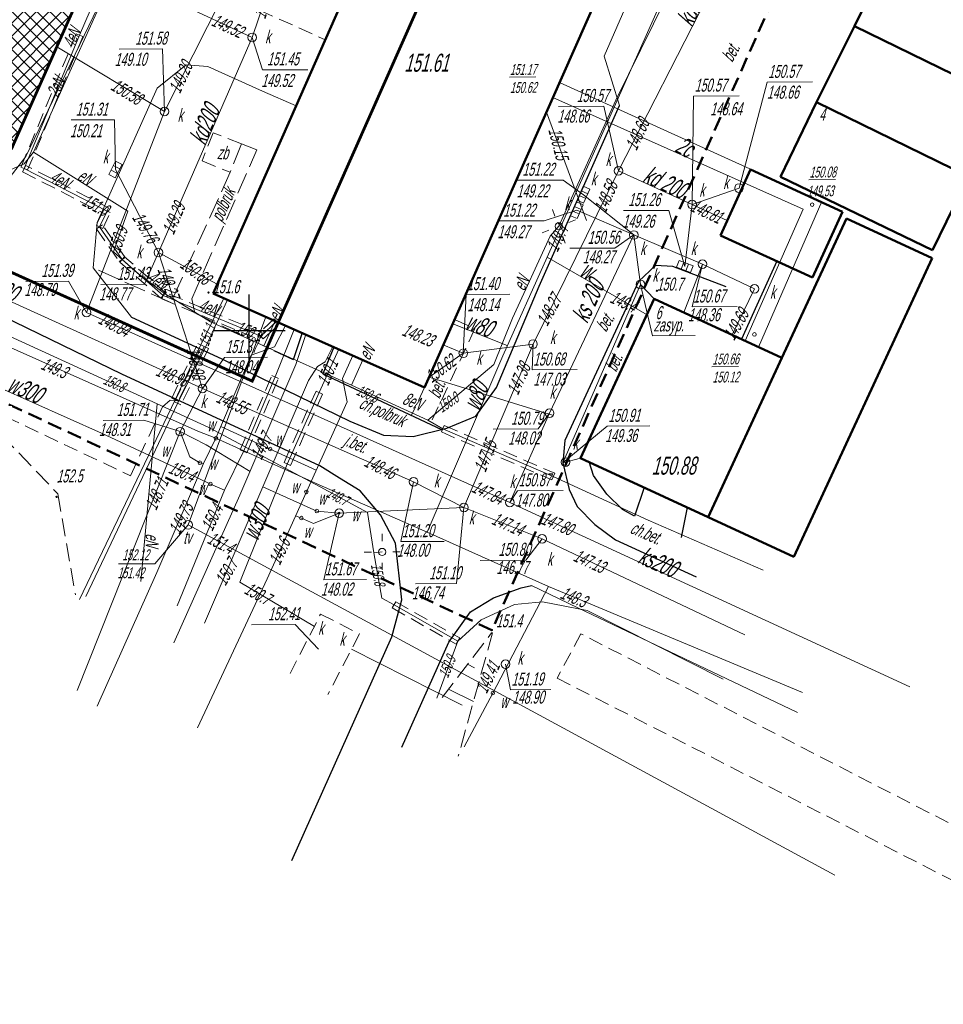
# Model space of a CAD drawing. Header units: metres. Extents: x 7519119 to 7519315, y 5970991 to 5971152.
# Tile 2 of 8: x 7519184 to 7519248, y 5971003 to 5971072. Entities that reach past the tile are written whole.
import ezdxf
from ezdxf.enums import TextEntityAlignment as Align

# ---------------------------------------------------------------- set-up
doc = ezdxf.new("R2010")
doc.units = ezdxf.units.M
doc.header["$MEASUREMENT"] = 0
for name, pattern in [('1', [0]), ('1_EGBU_A', [0]), ('2', [1.5, 1, -0.5]), ('3', [1, 0.5, -0.5]), ('4', [2.5, 1.5, -1]), ('DUL', [1, 0.5, -0.5]), ('KOC', [2, 1.5, -0.5]), ('KOU', [1.5, 1, -0.5]), ('UBE', [1.5, 1, -0.5]), ('UBK', [1.5, 1, -0.5]), ('UBW', [1.5, 1, -0.5]), ('WSQ', [1.75, 1.25, -0.5])]:
    doc.linetypes.add(name, pattern=pattern)
doc.layers.get('0').update_dxf_attribs({"color": 250, "linetype": 'CONTINUOUS', "lineweight": 100})
for name, color, linetype, lineweight in [('A_BUDYNEK', 7, 'CONTINUOUS', 0), ('A_OPIS', 130, 'CONTINUOUS', 0), ('EBPPP_T_0', 255, 'CONTINUOUS', 25), ('EBUPP_L_1', 1, '1', 25), ('EBUTN_T_1', 1, 'CONTINUOUS', 0), ('EGBB_L_0', 34, '1_EGBU_A', 50), ('EGBB_L_1', 255, '1_EGBU_A', 50), ('LINIOWE_L_0', 7, '2', 50), ('SDROK_T_0', 255, 'CONTINUOUS', 18), ('SDROK_T_1', 255, 'CONTINUOUS', 18), ('SDRPK_L_0', 7, '1', 25), ('SDRPK_L_1', 255, '4', 18), ('SDRPK_L_2', 255, '4', 18), ('SDRPK_L_3', 7, '1', 25), ('SIATKA_L_0', 7, '1', 25), ('UCCOA_T_0', 6, 'CONTINUOUS', 18), ('UCCOC_T_0', 6, 'CONTINUOUS', 18), ('UCCOO_T_0', 6, 'CONTINUOUS', 25), ('UCCPA_T_1', 214, 'CONTINUOUS', 18), ('UCCPOR_L_0', 6, '1', 18), ('UCCPOR_L_1', 6, '1', 18), ('UEEOA_T_9', 1, 'CONTINUOUS', 18), ('UEEOC_T_9', 1, 'CONTINUOUS', 18), ('UEEOCA_T_5', 135, 'CONTINUOUS', 18), ('UEEOO_T_9', 1, 'CONTINUOUS', 25), ('UEEOOA_T_5', 1, 'CONTINUOUS', 25), ('UEEPAA_T_5', 135, 'CONTINUOUS', 18), ('UEEPAN_T_9', 1, 'CONTINUOUS', 18), ('UEEPB_L_4', 6, '4', 18), ('UEEPBA_L_5', 135, '3', 18), ('UEEPOA_L_5', 1, '1', 18), ('UEEPON_L_9', 1, '1', 18), ('UINPA_L_0', 8, '1', 18), ('UKKOA_T_0', 15, 'CONTINUOUS', 18), ('UKKOA_T_2', 15, 'CONTINUOUS', 18), ('UKKOC_T_0', 15, 'CONTINUOUS', 18), ('UKKOC_T_2', 15, 'CONTINUOUS', 18), ('UKKOO_T_0', 15, 'CONTINUOUS', 25), ('UKKOO_T_2', 15, 'CONTINUOUS', 25), ('UKKPA_T_0', 15, 'CONTINUOUS', 18), ('UKKPA_T_1', 15, 'CONTINUOUS', 18), ('UKKPA_T_5', 15, 'CONTINUOUS', 18), ('UKKPB_L_0', 23, '4', 18), ('UKKPOD_L_0', 15, '1', 18), ('UKKPOD_L_1', 15, '1', 18), ('UKKPOR_L_0', 15, '1', 18), ('UKKPOR_L_1', 15, '1', 18), ('UTTOA_T_0', 30, 'CONTINUOUS', 18), ('UWWOA_T_0', 5, 'CONTINUOUS', 18), ('UWWOC_T_0', 5, 'CONTINUOUS', 18), ('UWWOO_T_0', 5, 'CONTINUOUS', 25), ('UWWPA_T_1', 134, 'CONTINUOUS', 18), ('UWWPB_L_0', 5, '4', 18), ('UWWPO_L_1', 5, '1', 18), ('WUKOS_T_1', 25, 'CONTINUOUS', 18), ('WUKPS_L_6', 3, '1', 18), ('WWROH_T_4', 25, 'CONTINUOUS', 18)]:
    doc.layers.add(name, color=color, linetype=linetype, lineweight=lineweight)
doc.styles.get("Standard").update_dxf_attribs({"font": 'ARIALN.TTF', "width": 0.75})

# ---------------------------------------------------------------- blocks, each defined once
blk = doc.blocks.new('WSP')
at = {"linetype": 'Continuous'}
blk.add_circle((0, 0), 0.045, dxfattribs=at)
blk = doc.blocks.new('ARM')
at = {"linetype": 'Continuous'}
blk.add_circle((0, 0), 0.125, dxfattribs=at)
blk = doc.blocks.new('LAT')
at = {"linetype": 'Continuous'}
for p, q in [((0, 0.75), (0, 1.25)), ((-1.25, 0), (-0.75, 0)), ((0.75, 0), (1.25, 0)), ((0, -0.75), (0, -1.25))]:
    blk.add_line(p, q, dxfattribs=at)
blk = doc.blocks.new('SLU')
at = {"linetype": 'Continuous'}
blk.add_circle((0, 0), 0.25, dxfattribs=at)
blk = doc.blocks.new('UGE')
at = {"linetype": 'Continuous'}
blk.add_circle((0, 0), 0.0625, dxfattribs=at)
blk = doc.blocks.new('WLZ')
at = {"linetype": 'Continuous'}
blk.add_circle((0, 0), 0.3, dxfattribs=at)
blk = doc.blocks.new('KRA')
at = {"linetype": 'Continuous'}
for p, q in [((-0.525, -0.25), (-0.525, 0.25)), ((-0.525, 0.25), (0.525, 0.25)), ((-0.175, -0.25), (-0.175, 0.25)), ((0.175, -0.25), (0.175, 0.25)), ((0.525, 0.25), (0.525, -0.25)), ((0.525, -0.25), (-0.525, -0.25))]:
    blk.add_line(p, q, dxfattribs=at)
blk = doc.blocks.new('MAPA_ZWIK')
at = {"layer": 'EBUPP_L_1', "linetype": '1', "lineweight": 50}
for p, q in [((42.389, -14.389), (39.856, -19.597)), ((37.223, -24.886), (39.856, -19.597)), ((39.856, -19.597), (50.323, -24.733))]:
    blk.add_line(p, q, dxfattribs=at)
at = {"layer": 'EGBB_L_0', "linetype": '1_EGBU_A'}
for p, q in [((-18.616, -28.072), (-13.596, -16.762)), ((34.719, -30.064), (37.223, -24.886)), ((37.223, -24.886), (47.751, -30.052)), ((30.567, -34.137), (32.637, -29.567)), ((32.637, -29.567), (39.027, -32.487)), ((45.276, -35.17), (34.719, -30.064)), ((47.751, -30.052), (45.276, -35.17)), ((39.027, -32.487), (36.947, -37.067)), ((36.947, -37.067), (30.567, -34.137))]:
    blk.add_line(p, q, dxfattribs=at)
at = {"layer": 'EGBB_L_1', "linetype": '1_EGBU_A'}
for p, q in [((10.027, -44.687), (27.507, -5.207)), ((7.715, -10.188), (1.108, -25.142)), ((1.108, -25.142), (-4.643, -38.157)), ((34.828, -42.644), (39.31, -32.962)), ((45.24, -35.71), (39.31, -32.962)), ((35.646, -56.44), (45.24, -35.71)), ((-4.643, -38.157), (10.027, -44.687)), ((25.969, -38.547), (20.856, -49.594)), ((34.828, -42.644), (25.969, -38.547)), ((29.716, -53.692), (34.828, -42.644)), ((20.856, -49.594), (29.716, -53.692)), ((29.716, -53.692), (35.646, -56.44))]:
    blk.add_line(p, q, dxfattribs=at)
at = {"layer": 'LINIOWE_L_0', "linetype": '2'}
for p, q in [((42.16, 0.105), (14.7, -61.538)), ((14.7, -61.538), (-51.124, -30.765))]:
    blk.add_line(p, q, dxfattribs=at)
at = {"layer": 'SDRPK_L_0', "linetype": '1', "lineweight": 20}
for p, q in [((26.287, -12.927), (22.487, -21.697)), ((-12.153, -17.257), (-17.653, -28.657)), ((22.487, -21.697), (23.547, -25.127)), ((-6.513, -22.287), (-8.533, -23.917)), ((-5.023, -22.407), (-6.513, -22.287)), ((-1.223, -24.127), (-5.023, -22.407)), ((-8.533, -23.917), (-12.703, -33.247)), ((1.108, -25.142), (-1.223, -24.127)), ((-17.653, -28.657), (-20.253, -32.037)), ((-12.703, -33.247), (-12.963, -36.387)), ((-10.323, -39.817), (-12.963, -36.387)), ((20.657, -59.987), (17.435, -58.449)), ((35.897, -67.267), (20.657, -59.987))]:
    blk.add_line(p, q, dxfattribs=at)
at = {"layer": 'SDRPK_L_1', "linetype": 'KOU', "lineweight": 18}
for p, q in [((-12.383, -13.597), (3.137, -20.55)), ((-4.646, -27.012), (-5.412, -28.968)), ((-2.69, -27.769), (-4.646, -27.012)), ((-5.412, -28.968), (-3.456, -29.754)), ((12.107, -39.977), (13.522, -40.609)), ((13.522, -40.609), (10.421, -47.232)), ((10.027, -44.687), (9.12, -46.623)), ((-21.753, -45.437), (-10.383, -50.827)), ((-8.163, -46.037), (-7.633, -45.567)), ((-7.633, -45.567), (-6.971, -45.628)), ((-10.383, -50.827), (-8.163, -46.037))]:
    blk.add_line(p, q, dxfattribs=at)
at = {"layer": 'SDRPK_L_2', "linetype": 'KOC', "lineweight": 18}
for p, q in [((-2.69, -27.769), (-3.456, -29.754)), ((-1.617, -28.201), (-2.69, -27.769)), ((-6.134, -38.534), (-1.617, -28.201)), ((-3.456, -29.754), (-7.573, -38.804)), ((-7.573, -38.804), (-12.963, -36.387)), ((-5.927, -39.532), (-6.134, -38.534)), ((0.916, -42.784), (-5.927, -39.532))]:
    blk.add_line(p, q, dxfattribs=at)
at = {"layer": 'SDRPK_L_3', "linetype": '1'}
for p, q in [((17.982, -37.663), (23.547, -25.127)), ((26.047, -36.227), (24.867, -37.327)), ((27.257, -36.287), (26.047, -36.227)), ((34.459, -35.925), (33.072, -38.967)), ((30.947, -37.697), (27.257, -36.287)), ((24.867, -37.327), (19.754, -48.375)), ((15.021, -44.685), (17.982, -37.663)), ((33.072, -38.967), (32.009, -41.334)), ((-10.978, -43.779), (-19.217, -39.776)), ((-10.323, -39.817), (-4.035, -42.709)), ((1.529, -40.905), (0.916, -42.784)), ((3.738, -41.888), (2.963, -43.74)), ((-4.035, -42.709), (4.837, -47.027)), ((2.963, -43.74), (11.211, -47.602)), ((2.768, -50.122), (-10.978, -43.779)), ((13.585, -46.675), (15.021, -44.685)), ((4.837, -47.027), (7.164, -48.011)), ((11.561, -47.509), (13.585, -46.675)), ((9.245, -48.106), (11.561, -47.509)), ((7.164, -48.011), (9.245, -48.106)), ((19.754, -48.375), (19.618, -49.923)), ((21.745, -50.798), (21.438, -49.86)), ((4.115, -50.982), (2.768, -50.122)), ((19.618, -49.923), (20.052, -51.78)), ((5.557, -51.857), (4.115, -50.982)), ((22.674, -52.101), (21.745, -50.798)), ((6.973, -53.532), (5.557, -51.857)), ((20.052, -51.78), (20.62, -52.946)), ((25.271, -51.633), (24.595, -53.628)), ((23.752, -53.174), (22.674, -52.101)), ((20.62, -52.946), (21.829, -54.207)), ((24.595, -53.628), (23.752, -53.174)), ((27.846, -55.105), (28.281, -53.032)), ((8.007, -55.507), (6.973, -53.532)), ((21.829, -54.207), (23.277, -55.277)), ((23.277, -55.277), (28.865, -57.848)), ((8.447, -59.437), (8.007, -55.507)), ((14.804, -59.288), (16.72, -58.614)), ((16.72, -58.614), (17.435, -58.449)), ((7.753, -62.008), (8.447, -59.437)), ((13.201, -60.259), (14.804, -59.288)), ((11.716, -62.38), (13.201, -60.259)), ((0.822, -77.528), (7.753, -62.008)), ((8.447, -69.673), (11.716, -62.38))]:
    blk.add_line(p, q, dxfattribs=at)
at = {"layer": 'SIATKA_L_0', "linetype": '1'}
for p, q in [((-2.143, -43.237), (-2.143, -38.237)), ((-4.643, -40.737), (0.357, -40.737))]:
    blk.add_line(p, q, dxfattribs=at)
at = {"layer": 'UCCPOR_L_0', "linetype": '1', "lineweight": 18}
for p, q in [((-3.915, -38.482), (-5.493, -41.737)), ((-5.183, -41.887), (-3.64, -38.604)), ((-5.493, -41.737), (-7.293, -45.547)), ((-7.113, -45.797), (-5.183, -41.887)), ((-7.293, -45.547), (-13.933, -59.417)), ((-13.473, -59.197), (-7.113, -45.797))]:
    blk.add_line(p, q, dxfattribs=at)
at = {"layer": 'UCCPOR_L_1', "linetype": '1'}
for p, q in [((19.395, -23.529), (37.582, -31.774)), ((36.296, -32.323), (18.935, -24.557)), ((37.582, -31.774), (33.193, -41.886)), ((32.27, -41.462), (36.296, -32.323))]:
    blk.add_line(p, q, dxfattribs=at)
at = {"layer": 'UEEOA_T_9', "linetype": 'Continuous'}
for p in [(-6.383, -54.237), (-11.214, -56.933)]:
    blk.add_line(p, (-8.69, -56.933), dxfattribs=at)
at = {"layer": 'UEEPB_L_4', "linetype": '2', "lineweight": 18}
for p, q in [((-14.144, -20.132), (-17.984, -29.402)), ((-17.522, -29.593), (-13.682, -20.323)), ((-13.682, -20.323), (-14.144, -20.132)), ((-17.639, -29.275), (-17.868, -29.72)), ((-11.899, -32.225), (-17.639, -29.275)), ((-17.984, -29.402), (-17.522, -29.593)), ((-17.868, -29.72), (-12.128, -32.67)), ((-12.239, -32.34), (-12.759, -33.43)), ((-12.308, -33.645), (-11.788, -32.555)), ((-11.788, -32.555), (-12.239, -32.34)), ((-12.128, -32.67), (-11.899, -32.225)), ((-12.759, -33.43), (-12.308, -33.645)), ((-12.328, -33.395), (-12.739, -33.68)), ((-10.748, -35.665), (-12.328, -33.395)), ((-12.739, -33.68), (-11.159, -35.95)), ((-11.159, -35.95), (-10.748, -35.665)), ((-10.788, -35.62), (-11.119, -35.995)), ((-11.119, -35.995), (-8.279, -38.495)), ((-7.948, -38.12), (-10.788, -35.62)), ((-8.279, -38.495), (-7.948, -38.12)), ((-8.017, -38.077), (-8.21, -38.538)), ((-1.247, -40.907), (-8.017, -38.077)), ((-8.21, -38.538), (-1.44, -41.368)), ((-0.422, -39.93), (-1.514, -40.955)), ((-1.172, -41.32), (-0.08, -40.295)), ((-0.08, -40.295), (-0.422, -39.93)), ((-1.514, -40.955), (-1.172, -41.32)), ((-1.44, -41.368), (-1.247, -40.907)), ((-7.519, -45.441), (-5.719, -41.631)), ((-5.719, -41.631), (-5.267, -41.844)), ((-7.338, -45.687), (-5.408, -41.777)), ((-5.267, -41.844), (-7.067, -45.654)), ((-4.959, -41.998), (-6.889, -45.908)), ((-5.408, -41.777), (-4.959, -41.998)), ((-7.067, -45.654), (-7.519, -45.441)), ((-6.889, -45.908), (-7.338, -45.687))]:
    blk.add_line(p, q, dxfattribs=at)
at = {"layer": 'UEEPBA_L_5', "linetype": 'UBE', "lineweight": 18}
for p, q in [((11.193, -47.782), (11.389, -47.331)), ((11.193, -47.782), (18.857, -51.108)), ((11.389, -47.331), (19.054, -50.647)), ((18.857, -51.108), (19.054, -50.647)), ((7.779, -59.997), (8.026, -59.565)), ((7.779, -59.997), (12.217, -62.516)), ((8.026, -59.565), (12.464, -62.084)), ((12.217, -62.516), (12.464, -62.084))]:
    blk.add_line(p, q, dxfattribs=at)
at = {"layer": 'UEEPOA_L_5', "linetype": '1'}
for p, q in [((23.291, -24.754), (29.128, -12.942)), ((19.342, -33.503), (23.291, -24.754)), ((18.737, -34.188), (19.342, -33.503)), ((16.127, -39.886), (18.737, -34.188)), ((-11.553, -35.287), (-9.897, -36.76)), ((-9.897, -36.76), (-8.017, -38.177)), ((-8.017, -38.177), (-4.833, -40.145)), ((-4.833, -40.145), (-1.141, -41.799)), ((-1.141, -41.799), (-0.354, -40.067)), ((14.82, -43.096), (16.127, -39.886)), ((-19.028, -41.005), (-4.951, -47.476)), ((-1.141, -41.799), (4.949, -44.536)), ((4.949, -44.536), (5.748, -42.783)), ((10.257, -46.969), (14.82, -43.096)), ((4.949, -44.536), (10.257, -46.969)), ((-8.533, -45.831), (-9.676, -58.161)), ((10.257, -46.969), (11.291, -47.561)), ((-4.951, -47.476), (2.779, -51.602)), ((11.291, -47.561), (18.955, -50.877)), ((18.955, -50.877), (25.537, -53.911)), ((2.779, -51.602), (6.072, -53.379)), ((6.072, -53.379), (6.501, -56.166)), ((25.537, -53.911), (33.522, -57.375)), ((6.501, -56.166), (7.081, -56.112)), ((6.501, -56.166), (7.064, -59.312)), ((7.064, -59.312), (7.907, -59.786)), ((7.907, -59.786), (12.335, -62.305)), ((13.945, -60.834), (16.258, -59.767)), ((16.258, -59.767), (18.217, -59.583)), ((18.217, -59.583), (21.301, -60.172)), ((12.335, -62.305), (13.945, -60.834)), ((21.301, -60.172), (30.736, -64.955)), ((12.335, -62.305), (10.883, -66.256))]:
    blk.add_line(p, q, dxfattribs=at)
at = {"layer": 'UEEPON_L_9', "linetype": '1', "lineweight": 18}
for p, q in [((-17.123, -28.367), (-11.963, -16.977)), ((-13.913, -20.227), (-12.733, -17.487)), ((-17.753, -29.497), (-13.913, -20.227)), ((-17.123, -28.367), (-17.753, -29.167)), ((-10.563, -32.457), (-17.123, -28.367)), ((-17.753, -29.167), (-20.633, -30.406)), ((-12.013, -32.447), (-17.753, -29.497)), ((-12.533, -33.537), (-12.013, -32.447)), ((-11.553, -35.287), (-10.563, -32.457)), ((-10.953, -35.807), (-12.533, -33.537)), ((-8.113, -38.307), (-10.953, -35.807)), ((-1.343, -41.137), (-8.113, -38.307)), ((-6.383, -54.237), (-0.994, -39.782)), ((-0.251, -40.113), (-1.343, -41.137)), ((38.507, -78.557), (-6.383, -54.237))]:
    blk.add_line(p, q, dxfattribs=at)
at = {"layer": 'UINPA_L_0', "linetype": 'KOU', "lineweight": 18}
for p, q in [((20.877, -61.797), (19.227, -64.877)), ((65.047, -84.497), (20.877, -61.797)), ((19.227, -64.877), (63.477, -87.517))]:
    blk.add_line(p, q, dxfattribs=at)
at = {"layer": 'UKKOA_T_0', "linetype": 'Continuous'}
for p, q in [((-1.933, -20.387), (-1.229, -22.63)), ((-1.229, -22.63), (1.93, -22.63)), ((31.845, -30.845), (33.791, -23.505)), ((33.791, -23.505), (36.951, -23.483)), ((28.593, -31.998), (28.694, -24.461)), ((28.694, -24.461), (31.853, -24.439)), ((19.316, -25.188), (22.475, -25.166)), ((23.486, -29.654), (22.475, -25.166)), ((-14.499, -26.118), (-11.503, -26.118)), ((-11.433, -29.557), (-11.503, -26.118)), ((16.491, -30.295), (19.65, -30.295)), ((21.047, -31.307), (19.65, -30.295)), ((20.587, -32.387), (18.324, -33.131)), ((23.838, -32.397), (26.965, -32.397)), ((28.087, -36.297), (26.965, -32.397)), ((15.165, -33.131), (18.324, -33.131)), ((24.537, -34.106), (23.233, -35.01)), ((-8.447, -35.33), (-9.416, -37.513)), ((20.106, -35.032), (23.233, -35.01)), ((29.312, -36.133), (28.589, -39.1)), ((-12.445, -37.535), (-9.416, -37.513)), ((12.714, -42.321), (12.905, -38.239)), ((12.905, -38.239), (15.934, -38.218)), ((28.589, -39.1), (31.716, -39.078)), ((17.55, -41.677), (17.482, -43.477)), ((-5.38, -44.769), (-3.866, -42.605)), ((-3.866, -42.605), (-0.869, -42.584)), ((17.482, -43.477), (20.609, -43.455)), ((9.267, -51.246), (8.378, -55.397)), ((12.76, -53.031), (12.233, -58.3)), ((18.176, -55.203), (17.044, -56.671)), ((8.378, -55.397), (11.375, -55.376)), ((13.885, -56.694), (17.044, -56.671)), ((9.4, -58.32), (12.233, -58.3)), ((-1.975, -61.166), (1.054, -61.145)), ((2.654, -62.862), (1.054, -61.145))]:
    blk.add_line(p, q, dxfattribs=at)
at = {"layer": 'UKKOA_T_2', "linetype": 'Continuous'}
for p, q in [((-11.164, -21.209), (-8.168, -21.188)), ((-8.026, -25.536), (-8.168, -21.188)), ((-17.645, -37.33), (-14.681, -37.309)), ((-13.428, -39.495), (-14.681, -37.309)), ((25.001, -37.534), (25.844, -41.107)), ((25.844, -41.107), (28.808, -41.086)), ((18.704, -46.479), (17.915, -47.573)), ((14.788, -47.595), (17.915, -47.573)), ((19.618, -49.923), (22.704, -47.388)), ((22.704, -47.388), (25.667, -47.367)), ((15.938, -52.669), (16.476, -51.861)), ((16.476, -51.861), (19.635, -51.839)), ((15.647, -63.902), (15.979, -65.692)), ((15.979, -65.692), (18.78, -65.672))]:
    blk.add_line(p, q, dxfattribs=at)
at = {"layer": 'UKKPB_L_0', "linetype": 'UBK', "lineweight": 18}
for p, q in [((0.69, -64.558), (2.811, -60.422)), ((2.811, -60.422), (5.501, -61.804)), ((5.501, -61.804), (3.301, -66.019))]:
    blk.add_line(p, q, dxfattribs=at)
at = {"layer": 'UKKPOD_L_0', "linetype": '1', "lineweight": 18}
for p, q in [((-1.933, -20.387), (-15.963, -13.847)), ((-1.933, -20.387), (-0.678, -16.693)), ((28.593, -31.998), (23.486, -29.654)), ((21.047, -31.307), (24.537, -34.106)), ((31.845, -30.845), (28.593, -31.998)), ((28.087, -36.297), (28.593, -31.998)), ((31.032, -33.11), (28.593, -31.998)), ((24.537, -34.106), (20.587, -32.387)), ((24.537, -34.106), (18.704, -46.479)), ((18.963, -46.632), (10.343, -43.972)), ((18.704, -46.479), (15.938, -52.669))]:
    blk.add_line(p, q, dxfattribs=at)
at = {"layer": 'UKKPOD_L_1', "linetype": '1'}
for p, q in [((23.486, -29.654), (34.169, -8.756)), ((-8.447, -35.33), (-1.933, -20.387)), ((21.27, -33.11), (18.483, -25.588)), ((-8.447, -35.33), (-11.433, -29.557)), ((17.55, -41.677), (23.486, -29.654)), ((24.537, -34.106), (29.312, -36.133)), ((-26.229, -35.326), (-5.38, -44.769)), ((-8.447, -35.33), (-4.366, -37.529)), ((-5.38, -44.769), (-8.447, -35.33)), ((29.312, -36.133), (32.914, -37.848)), ((25.969, -38.547), (25.001, -37.534)), ((17.55, -41.677), (12.714, -42.321)), ((12.76, -53.031), (17.55, -41.677)), ((12.714, -42.321), (10.343, -43.972)), ((12.714, -42.321), (11.352, -41.762)), ((-6.929, -47.76), (-5.38, -44.769)), ((-5.38, -44.769), (9.267, -51.246)), ((-14.093, -65.722), (-6.929, -47.76)), ((9.267, -51.246), (12.76, -53.031)), ((12.76, -53.031), (18.176, -55.203)), ((18.176, -55.203), (32.254, -61.864))]:
    blk.add_line(p, q, dxfattribs=at)
at = {"layer": 'UKKPOR_L_0', "linetype": '1', "lineweight": 18}
for p, q in [((24.537, -34.106), (25.001, -37.534)), ((29.312, -36.133), (28.025, -39.492)), ((25.001, -37.534), (19.618, -49.923)), ((32.914, -37.848), (31.377, -41.049)), ((19.618, -49.923), (20.856, -49.594))]:
    blk.add_line(p, q, dxfattribs=at)
at = {"layer": 'UKKPOR_L_1', "linetype": '1'}
for p, q in [((-8.026, -25.536), (-0.767, -11.173)), ((-8.026, -25.536), (-15.497, -21.045)), ((-13.428, -39.495), (-8.026, -25.536)), ((15.938, -52.669), (-13.428, -39.495)), ((43.701, -65.474), (15.938, -52.669))]:
    blk.add_line(p, q, dxfattribs=at)
at = {"layer": 'UWWOA_T_0', "linetype": 'Continuous'}
for p, q in [((-12.288, -46.979), (-9.454, -46.959)), ((-6.929, -47.76), (-9.454, -46.959)), ((4.102, -53.423), (3.031, -58.043)), ((3.031, -58.043), (5.995, -58.022))]:
    blk.add_line(p, q, dxfattribs=at)
at = {"layer": 'UWWPB_L_0', "linetype": 'UBW', "lineweight": 18}
for p, q in [((-2.78, -49.031), (-0.566, -43.865)), ((-2.318, -49.228), (-0.105, -44.062)), ((-0.105, -44.062), (-0.566, -43.865)), ((0.277, -49.899), (2.492, -44.943)), ((2.943, -45.15), (2.492, -44.943)), ((0.728, -50.106), (2.943, -45.15)), ((-2.318, -49.228), (-2.78, -49.031)), ((0.728, -50.106), (0.277, -49.899))]:
    blk.add_line(p, q, dxfattribs=at)
at = {"layer": 'UWWPO_L_1', "linetype": '1'}
for p, q in [((26.62, -17.52), (18.527, -35.649)), ((15.446, -42.502), (18.527, -35.649)), ((18.527, -35.649), (25.466, -39.64)), ((-25.463, -38.931), (-5.709, -47.722)), ((15.761, -41.789), (11.985, -40.264)), ((-0.4, -41.864), (0.382, -40.395)), ((0.983, -40.662), (-0.335, -43.963)), ((-26.876, -41.421), (-12.399, -47.859)), ((1.777, -41.015), (1.089, -43.093)), ((-2.006, -42.445), (-0.4, -41.864)), ((2.712, -45.052), (4.081, -42.041)), ((3.127, -42.919), (3.659, -41.853)), ((-4.456, -48.223), (-2.006, -42.445)), ((2.59, -43.233), (3.127, -42.919)), ((4.336, -44.06), (5.043, -42.469)), ((10.202, -54.74), (15.446, -42.502)), ((1.089, -43.093), (-2.798, -52.171)), ((1.966, -44.197), (2.59, -43.233)), ((-0.335, -43.963), (-2.549, -49.129)), ((-1.202, -51.6), (1.966, -44.197)), ((4.657, -45.678), (4.336, -44.06)), ((0.497, -50.008), (2.712, -45.052)), ((1.821, -51.949), (4.657, -45.678)), ((-5.133, -48.668), (-6.929, -47.76)), ((-6.267, -49.506), (-6.929, -47.76)), ((-5.709, -47.722), (-4.456, -48.223)), ((-4.111, -47.41), (-0.69, -48.966)), ((-12.399, -47.859), (-5.726, -50.972)), ((-5.323, -49.969), (-4.456, -48.223)), ((-4.456, -48.223), (2.708, -51.452)), ((-2.079, -50.516), (-5.133, -48.668)), ((-2.549, -49.129), (-3.85, -51.819)), ((-0.69, -48.966), (2.51, -50.424)), ((-5.564, -49.921), (-6.267, -49.506)), ((-5.726, -50.972), (-5.323, -49.969)), ((-5.323, -49.969), (-5.564, -49.921)), ((-2.795, -58.212), (0.497, -50.008)), ((-8.55, -57.533), (-5.726, -50.972)), ((-5.726, -50.972), (-4.833, -51.396)), ((-3.85, -51.819), (-7.154, -59.843)), ((-5.245, -61.059), (-1.202, -51.6)), ((-4.833, -51.396), (-3.85, -51.819)), ((-1.202, -51.6), (2.551, -53.274)), ((-0.906, -57.979), (1.821, -51.949)), ((2.708, -51.452), (10.202, -54.74)), ((-2.798, -52.171), (-7.366, -62.425)), ((2.551, -53.274), (4.102, -53.423)), ((4.102, -53.423), (12.76, -53.031)), ((1.073, -53.604), (1.474, -53.761)), ((1.474, -53.761), (2.317, -54.125)), ((2.317, -54.125), (4.102, -53.423)), ((10.202, -54.74), (18.619, -58.52)), ((-12.685, -66.813), (-8.55, -57.533)), ((-5.724, -68.333), (-0.906, -57.979)), ((2.377, -61.276), (-2.795, -58.212)), ((18.619, -58.52), (14.761, -65.908)), ((18.619, -58.52), (36.249, -65.879)), ((4.949, -62.868), (12.627, -66.754)), ((14.761, -65.908), (12.767, -69.633))]:
    blk.add_line(p, q, dxfattribs=at)
at = {"layer": 'WUKPS_L_6', "linetype": 'WSQ', "lineweight": 18}
for p, q in [((-21.753, -45.437), (-15.43, -52.071)), ((-15.43, -52.071), (-14.2, -59.083)), ((11.243, -66.213), (14.681, -61.729)), ((14.741, -61.728), (12.362, -70.286))]:
    blk.add_line(p, q, dxfattribs=at)
at = {"layer": 'WUKPS_L_6', "linetype": '1'}
for p, q in [((14.681, -61.729), (14.741, -61.728)), ((13.007, -63.911), (13.499, -64.157)), ((11.679, -65.64), (13.415, -66.488))]:
    blk.add_line(p, q, dxfattribs=at)
at = {"layer": 'UCCPA_T_1', "rotation": 90.40508417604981}
for p in [(36.923, -31.999), (32.917, -41.008)]:
    blk.add_blockref('ARM', p, dxfattribs=at)
at = {"layer": 'UEEPAA_T_5'}
for name, p, rotation in [('LAT', (19.342, -33.503), 20.90176220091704), ('SLU', (19.342, -33.503), 0.4052660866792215), ('UGE', (4.102, -53.423), 90.40508417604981), ('LAT', (7.081, -56.112), 0.4052660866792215), ('SLU', (7.081, -56.112), 0.4052660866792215)]:
    blk.add_blockref(name, p, dxfattribs=dict(at, rotation=rotation))
at = {"layer": 'UEEPAN_T_9'}
blk.add_blockref('WLZ', (-6.383, -54.237), dxfattribs=at)
at = {"layer": 'UKKPA_T_0'}
blk.add_blockref('WLZ', (-1.933, -20.387), dxfattribs=at)
for name, p, rotation in [('KRA', (-11.433, -29.557), 62.54132745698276), ('KRA', (21.047, -31.307), 66.1108389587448), ('WLZ', (31.845, -30.845), 0.4052660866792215), ('KRA', (20.587, -32.387), 66.13810507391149), ('WLZ', (28.593, -31.998), 0.4052660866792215), ('KRA', (28.087, -36.297), 338.9829837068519)]:
    blk.add_blockref(name, p, dxfattribs=dict(at, rotation=rotation))
at = {"layer": 'UKKPA_T_1', "rotation": 90.40508417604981}
for p in [(23.486, -29.654), (24.537, -34.106), (-8.447, -35.33), (29.312, -36.133), (25.001, -37.534), (32.914, -37.848), (17.55, -41.677), (12.714, -42.321), (-5.38, -44.769), (9.267, -51.246), (12.76, -53.031), (18.176, -55.203)]:
    blk.add_blockref('WLZ', p, dxfattribs=at)
at = {"layer": 'UKKPA_T_5', "rotation": 90.40508417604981}
for p in [(-8.026, -25.536), (-13.428, -39.495), (18.704, -46.479), (19.798, -49.871), (15.938, -52.669), (15.647, -63.902)]:
    blk.add_blockref('WLZ', p, dxfattribs=at)
at = {"layer": 'UWWPA_T_1', "rotation": 0.4052660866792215}
for name, p in [('WLZ', (-6.929, -47.76)), ('ARM', (-4.456, -48.223)), ('ARM', (-0.69, -48.966)), ('ARM', (-5.564, -49.921)), ('ARM', (-4.833, -51.396)), ('ARM', (1.821, -51.949)), ('ARM', (2.551, -53.274)), ('WLZ', (4.102, -53.423)), ('ARM', (1.474, -53.761)), ('ARM', (14.761, -65.908))]:
    blk.add_blockref(name, p, dxfattribs=at)
at = {"layer": 'WUKOS_T_1'}
for p in [(-4.967, -38.106), (26.145, -37.975), (-15.508, -52.291), (14.7, -61.538)]:
    blk.add_blockref('WSP', p, dxfattribs=at)
at = {"layer": 'EBPPP_T_0', "oblique": 15, "width": 0.7}
for s, p in [('151.61', (10.151, -22.147)), ('150.88', (27.311, -50.118))]:
    blk.add_text(s, height=1.25, dxfattribs=at).set_placement(p, align=Align.MIDDLE)
at = {"layer": 'EBUTN_T_1', "oblique": 15, "width": 0.7}
for s, p in [('4', (37.607, -25.72)), ('6', (26.262, -39.495))]:
    blk.add_text(s, height=0.9, dxfattribs=at).set_placement(p, align=Align.MIDDLE)
at = {"layer": 'SDROK_T_0', "oblique": 15, "width": 0.7}
for s, rotation, p in [('zb', 357.54287, (-3.978, -28.383)), ('bet.', 58.14487, (22.532, -40.136)), ('bet.', 65.77225, (23.14, -42.926)), ('bet.', 68.32535, (10.853, -44.793)), ('j.bet.', 337.46529, (5.219, -48.671))]:
    blk.add_text(s, height=0.9, rotation=rotation, dxfattribs=at).set_placement(p, align=Align.MIDDLE)
at = {"layer": 'SDROK_T_1', "oblique": 15, "width": 0.7}
for s, rotation, p in [('bet.', 61.955, (31.383, -22.167)), ('polbruk', 66.1236, (-4.031, -33.266)), ('ch.polbruk', 336.00585, (5.405, -46.099)), ('ch.bet.', 336.67529, (24.223, -54.771))]:
    blk.add_text(s, height=0.9, rotation=rotation, dxfattribs=at).set_placement(p)
at = {"layer": 'UCCOA_T_0', "oblique": 15, "width": 0.7}
for s, p in [('%%U151.17', (15.948, -22.996)), ('%%U150.08', (36.74, -30.12)), ('%%U150.66', (30.001, -43.099))]:
    blk.add_text(s, height=0.75, rotation=0.40527, dxfattribs=at).set_placement(p)
for s, p in [('150.62', (15.951, -23.496)), ('149.53', (36.564, -30.681)), ('150.12', (30.005, -43.599))]:
    blk.add_text(s, height=0.75, rotation=0.40527, dxfattribs=at).set_placement(p, align=Align.TOP_LEFT)
at = {"layer": 'UCCOC_T_0', "oblique": 15, "width": 0.7}
blk.add_text('151.1', height=0.75, rotation=70.52959, dxfattribs=at).set_placement((-5.327, -41.76), align=Align.MIDDLE_LEFT)
at = {"layer": 'UCCOO_T_0', "oblique": 15, "width": 0.7}
blk.add_text('2c', height=1.25, rotation=332.77528, dxfattribs=at).set_placement((28.074, -27.981), align=Align.MIDDLE)
at = {"layer": 'UEEOA_T_9', "oblique": 15, "width": 0.7}
for s, p in [('152.12', (-10.946, -55.933)), ('151.42', (-11.281, -57.183))]:
    blk.add_text(s, height=0.75, dxfattribs=at).set_placement(p, align=Align.TOP_LEFT)
at = {"layer": 'UEEOC_T_9', "oblique": 15, "width": 0.7}
for s, rotation, p in [('151.0', 332.30665, (-12.013, -32.447)), ('150.9', 337.66417, (-1.343, -41.137))]:
    blk.add_text(s, height=0.9, rotation=rotation, dxfattribs=at).set_placement(p, align=Align.MIDDLE_RIGHT)
for s, rotation, p in [('150.9', 71.1463, (-11.553, -35.287)), ('151.4', 332.51951, (-4.918, -55.062))]:
    blk.add_text(s, height=0.9, rotation=rotation, dxfattribs=at).set_placement(p, align=Align.MIDDLE_LEFT)
at = {"layer": 'UEEOCA_T_5', "oblique": 15, "width": 0.7}
for s, rotation, p in [('150.8', 335.20529, (-11.493, -44.392)), ('150.6', 335.38529, (6.063, -45.138)), ('150.0', 34.42513, (11.638, -45.739)), ('148.7', 332.59529, (3.984, -52.263)), ('150.8', 280.75511, (6.802, -57.684)), ('150.9', 67.18506, (11.588, -64.071))]:
    blk.add_text(s, height=0.75, rotation=rotation, dxfattribs=at).set_placement(p, align=Align.MIDDLE)
at = {"layer": 'UEEOO_T_9', "oblique": 15, "width": 0.7}
for s, rotation, p in [('4eN', 67.09818, (-14.058, -20.577)), ('2eN', 66.34509, (-15.149, -24.01)), ('4eN', 328.75275, (-15.496, -30.658)), ('eN', 328.40789, (-13.752, -30.469)), ('4eN', 337.8839, (-5.128, -39.555))]:
    blk.add_text(s, height=0.9, rotation=rotation, dxfattribs=at).set_placement(p, align=Align.CENTER)
at = {"layer": 'UEEOOA_T_5', "oblique": 15, "width": 0.7}
blk.add_text('4eN', height=0.9, rotation=323.14589, dxfattribs=at).set_placement((-8.77, -37.61), align=Align.CENTER)
for s, rotation, p in [('eN', 66.37506, (16.73, -37.452)), ('eN', 63.94507, (-0.267, -39.562)), ('eN', 61.33506, (6.013, -42.258)), ('8eN', 337.09529, (9.207, -45.646)), ('eN', 269.32506, (-8.886, -55.285))]:
    blk.add_text(s, height=0.9, rotation=rotation, dxfattribs=at).set_placement(p, align=Align.MIDDLE)
at = {"layer": 'UKKOA_T_0', "oblique": 15, "width": 0.7}
for p in [(-1.039, -20.791), (21.562, -30.66)]:
    blk.add_text('k', height=0.9, dxfattribs=at).set_placement(p)
for s, p in [('151.45', (-0.908, -21.43)), ('149.52', (-1.309, -22.93)), ('151.31', (-14.178, -24.918)), ('150.21', (-14.58, -26.418)), ('151.22', (16.813, -29.095)), ('149.22', (16.411, -30.595)), ('151.26', (24.16, -31.197)), ('151.22', (15.486, -31.931)), ('149.26', (23.758, -32.697)), ('149.27', (15.084, -33.431))]:
    blk.add_text(s, height=0.9, dxfattribs=at).set_placement(p, align=Align.TOP_LEFT)
for s, rotation, p in [('150.57', 0.40529, (33.87, -23.205)), ('150.57', 0.40499, (28.772, -24.16)), ('k', 0.40527, (-12.297, -29.127)), ('k', 0.40527, (22.593, -29.31)), ('k', 0.40527, (30.75, -30.903)), ('k', 0.40527, (29.092, -31.436)), ('k', 0.40527, (-9.965, -35.731)), ('k', 0.40527, (28.497, -35.499)), ('k', 0.40527, (25.84, -37.348)), ('151.40', 0.40527, (12.983, -37.939)), ('k', 0.40527, (33.999, -38.52)), ('150.67', 0.40527, (28.667, -38.8)), ('k', 0.40527, (18.73, -41.668)), ('151.37', 0.40502, (-3.787, -42.305)), ('k', 0.40527, (13.62, -43.104)), ('150.68', 0.40527, (17.561, -43.177)), ('k', 0.40527, (-5.522, -46.117)), ('k', 0.40527, (10.67, -51.626)), ('k', 0.40527, (13.099, -54.201)), ('151.20', 0.40502, (8.457, -55.097)), ('k', 0.40527, (18.529, -57.061)), ('k', 0.40527, (2.641, -61.864)), ('k', 0.40527, (4.117, -62.623))]:
    blk.add_text(s, height=0.9, rotation=rotation, dxfattribs=at).set_placement(p)
for s, rotation, p in [('148.66', 0.40527, (33.779, -23.751)), ('148.66', 0.40527, (19.233, -25.414)), ('k', 0.40999, (24.977, -34.588)), ('148.77', 0.40527, (-12.567, -37.751)), ('148.14', 0.40527, (12.987, -38.499)), ('148.36', 0.40527, (28.301, -39.209)), ('148.04', 0.40527, (-3.816, -42.817)), ('147.03', 0.40527, (17.564, -43.677)), ('148.00', 0.40527, (8.115, -55.552)), ('146.74', 0.40527, (9.139, -58.51))]:
    blk.add_text(s, height=0.9, rotation=rotation, dxfattribs=at).set_placement(p, align=Align.TOP_LEFT)
for s, rotation, p in [('150.57', 0.40499, (22.795, -24.863)), ('150.56', 0.40529, (23.552, -34.708)), ('151.43', 0.40502, (-9.097, -37.211)), ('150.80', 0.40527, (17.364, -56.369)), ('151.10', 0.40527, (12.553, -57.998)), ('152.41', 0.40502, (1.374, -60.843))]:
    blk.add_text(s, height=0.9, rotation=rotation, dxfattribs=at).set_placement(p, align=Align.RIGHT)
for s, p in [('148.64', (32.049, -24.889)), ('148.27', (23.197, -35.167)), ('146.77', (17.206, -56.73))]:
    blk.add_text(s, height=0.9, rotation=0.40527, dxfattribs=at).set_placement(p, align=Align.TOP_RIGHT)
blk.add_text('k', height=0.9, dxfattribs=at).set_placement((20.096, -32.377), align=Align.RIGHT)
at = {"layer": 'UKKOA_T_2', "oblique": 15, "width": 0.7}
for s, rotation, p in [('151.58', 0.40502, (-7.848, -20.885)), ('151.39', 0.40502, (-14.362, -37.007)), ('150.79', 0.40527, (18.234, -47.27))]:
    blk.add_text(s, height=0.9, rotation=rotation, dxfattribs=at).set_placement(p, align=Align.RIGHT)
for s, rotation, p in [('149.10', 0.40527, (-11.484, -21.47)), ('148.79', 0.40527, (-17.757, -37.452)), ('149.36', 0.40527, (22.554, -47.588)), ('147.80', 0.40527, (16.327, -52.072)), ('151.19', 0.40999, (16.051, -64.492)), ('148.90', 0.40527, (16.103, -65.752))]:
    blk.add_text(s, height=0.9, rotation=rotation, dxfattribs=at).set_placement(p, align=Align.TOP_LEFT)
for s, p in [('k', (-7.111, -26.23)), ('k', (-14.326, -39.958)), ('zasyp.', (25.922, -40.806)), ('k', (18.697, -45.479)), ('150.91', (22.782, -47.087)), ('k', (20.302, -49.018)), ('k', (15.93, -51.669)), ('150.87', (16.554, -51.56)), ('k', (16.471, -63.932))]:
    blk.add_text(s, height=0.9, rotation=0.40527, dxfattribs=at).set_placement(p)
blk.add_text('148.02', height=0.9, rotation=0.40527, dxfattribs=at).set_placement((18.029, -47.744), align=Align.TOP_RIGHT)
at = {"layer": 'UKKOC_T_0', "oblique": 15, "width": 0.7}
for s, rotation, p in [('149.70', 71.23539, (-0.757, -16.926)), ('149.52', 335.01, (-2.647, -20.055))]:
    blk.add_text(s, height=0.9, rotation=rotation, dxfattribs=at).set_placement(p, align=Align.MIDDLE_RIGHT)
for s, rotation, p in [('148.60', 64.84507, (24.788, -27.114)), ('150.15', 284.62512, (19.322, -27.773)), ('148.58', 66.37506, (22.608, -31.46)), ('149.29', 67.36505, (-7.384, -32.962)), ('149.76', 301.37, (-9.345, -33.595)), ('150.68', 323.14527, (-5.868, -36.612)), ('149.27', 288.76513, (-7.743, -37.395)), ('148.27', 61.69507, (18.663, -39.318)), ('148.23', 337.27528, (9.575, -41.053)), ('148.98', 282.0151, (-5.843, -42.992)), ('150.62', 37.03511, (11.132, -43.392)), ('148.98', 337.3653, (-7.507, -43.844)), ('147.38', 65.56505, (16.547, -44.094)), ('148.55', 334.84529, (-3.323, -45.735)), ('147.15', 68.26505, (14.243, -49.451)), ('148.46', 333.04529, (6.939, -50.212)), ('148.71', 66.19507, (-8.569, -52.092)), ('147.14', 336.1053, (15.798, -54.18)), ('147.13', 335.38529, (21.467, -56.75))]:
    blk.add_text(s, height=0.9, rotation=rotation, dxfattribs=at).set_placement(p, align=Align.MIDDLE)
at = {"layer": 'UKKOC_T_2', "oblique": 15, "width": 0.7}
for s, rotation, p in [('149.20', 65.29507, (-6.903, -23.158)), ('150.58', 328.815, (-10.646, -24.164)), ('148.84', 332.14528, (-11.522, -40.312)), ('147.84', 334.215, (14.414, -51.986)), ('147.80', 336.9153, (19.238, -54.156))]:
    blk.add_text(s, height=0.9, rotation=rotation, dxfattribs=at).set_placement(p, align=Align.MIDDLE)
blk.add_text('148.81', height=0.9, rotation=334.62, dxfattribs=at).set_placement((28.593, -31.998), align=Align.MIDDLE_LEFT)
blk.add_text('149.69', height=0.9, rotation=60.65505, dxfattribs=at).set_placement((32.185, -39.363), align=Align.MIDDLE_RIGHT)
at = {"layer": 'UKKOO_T_0', "oblique": 15, "width": 0.7}
for s, rotation, p in [('kd200', 63.675, (29.188, -18.5)), ('kd200', 66.44598, (-4.678, -26.684)), ('kd 200', 335.28112, (26.454, -31.013))]:
    blk.add_text(s, height=1.25, rotation=rotation, dxfattribs=at).set_placement(p, align=Align.CENTER)
blk.add_text('kd300', height=1.25, rotation=336.19529, dxfattribs=at).set_placement((-19.542, -37.669), align=Align.MIDDLE)
at = {"layer": 'UKKOO_T_2', "oblique": 15, "width": 0.7}
blk.add_text('ks 200', height=1.25, rotation=65.20505, dxfattribs=at).set_placement((21.931, -38.965), align=Align.CENTER)
blk.add_text('ks200', height=1.25, rotation=336.0153, dxfattribs=at).set_placement((26.238, -56.796), align=Align.MIDDLE)
at = {"layer": 'UTTOA_T_0', "oblique": 15, "width": 0.7}
blk.add_text('tv', height=0.9, dxfattribs=at).set_placement((-6.721, -55.544))
at = {"layer": 'UWWOA_T_0', "oblique": 15, "width": 0.7}
blk.add_text('151.71', height=0.9, rotation=0.40502, dxfattribs=at).set_placement((-9.135, -46.657), align=Align.RIGHT)
for s, p in [('148.31', (-12.577, -47.169)), ('148.02', (2.825, -58.254))]:
    blk.add_text(s, height=0.9, rotation=0.40527, dxfattribs=at).set_placement(p, align=Align.TOP_LEFT)
for s, rotation, p in [('w', 0.40527, (-5.059, -47.747)), ('w', 0.40527, (-0.332, -48.724)), ('w', 0.40527, (-8.237, -49.5)), ('w', 0.40527, (-4.92, -50.396)), ('w', 0.40527, (-5.668, -52.162)), ('w', 0.40527, (0.782, -52.036)), ('w', 0.40527, (2.657, -52.833)), ('w', 0.40527, (4.976, -53.977)), ('w', 0.40527, (1.644, -55.13)), ('151.67', 0.40502, (3.109, -57.742)), ('w', 0.40527, (15.288, -66.945))]:
    blk.add_text(s, height=0.9, rotation=rotation, dxfattribs=at).set_placement(p)
at = {"layer": 'UWWOC_T_0', "oblique": 15, "width": 0.7}
for s, rotation, p in [('149.4', 64.39507, (19.228, -34.344)), ('149.4', 335.02528, (23.83, -38.732)), ('149.3', 336.73529, (-15.671, -43.332)), ('150.1', 65.74507, (3.282, -43.628)), ('149.7', 63.31505, (-1.302, -48.781)), ('150.4', 336.64529, (-6.81, -50.54)), ('149.73', 62.77506, (-6.887, -53.78)), ('150.4', 64.39507, (-4.727, -53.725)), ('149.6', 65.02506, (-0.05, -56.082)), ('150.7', 59.625, (-3.728, -57.51)), ('150.7', 330.79528, (-1.549, -59.003)), ('148.3', 336.73529, (20.374, -59.238)), ('149.41', 64.21505, (14.403, -64.821))]:
    blk.add_text(s, height=0.9, rotation=rotation, dxfattribs=at).set_placement(p, align=Align.MIDDLE)
at = {"layer": 'UWWOO_T_0', "oblique": 15, "width": 0.7}
for s, rotation, p in [('w', 331.97, (21.015, -37.08)), ('w80', 66.80525, (14.143, -45.543))]:
    blk.add_text(s, height=1.25, rotation=rotation, dxfattribs=at).set_placement(p, align=Align.CENTER)
for s, rotation, p in [('w80', 340.42529, (13.83, -40.353)), ('w300', 336.73529, (-17.681, -44.806)), ('w300', 66.91505, (-1.674, -54.074))]:
    blk.add_text(s, height=1.25, rotation=rotation, dxfattribs=at).set_placement(p, align=Align.MIDDLE)
at = {"layer": 'WWROH_T_4', "oblique": 15, "width": 0.7}
for s, p in [('151.6', (-4.643, -38.157)), ('150.7', (26.145, -37.975)), ('152.5', (-15.515, -51.291)), ('151.4', (14.989, -61.346))]:
    blk.add_text(s, height=0.9, rotation=0.40527, dxfattribs=at).set_placement(p)

msp = doc.modelspace()

# ---------------------------------------------------------------- hatches: boundary and pattern name
at = {"layer": 'A_BUDYNEK'}
h = msp.add_hatch(dxfattribs=at)
h.set_pattern_fill('ANSI37', color=256, scale=5)
h.set_pattern_definition([(45, (0, 0), (-0.44194173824, 0.44194173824), []), (135, (0, 0), (-0.44194173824, -0.44194173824), [])])
h.paths.add_polyline_path([(7519181.514, 5971103.511), (7519166.597, 5971070.453), (7519177.974, 5971065.313), (7519183.527, 5971062.665), (7519188.547, 5971073.975), (7519183.01, 5971076.474), (7519192.892, 5971098.371)])

# ---------------------------------------------------------------- linework, layer by layer
at = {"layer": 'A_BUDYNEK', "const_width": 0.2}
msp.add_lwpolyline([(7519181.514, 5971103.511), (7519166.597, 5971070.453), (7519177.974, 5971065.313), (7519183.527, 5971062.665), (7519188.547, 5971073.975), (7519183.01, 5971076.474), (7519192.892, 5971098.371)], close=True, dxfattribs=at)
at = {"layer": 'A_OPIS', "color": 164, "linetype": 'DUL', "ltscale": 3, "true_color": 0x1025b2, "const_width": 0.2}
msp.add_lwpolyline([(7519200.209, 5971046.489), (7519221.017, 5971093.431), (7519180.084, 5971112.708), (7519158.617, 5971065.279)], close=True, dxfattribs=at)

# ---------------------------------------------------------------- block references
at = {"layer": 'A_BUDYNEK'}
msp.add_blockref('MAPA_ZWIK', (7519202.143, 5971090.737), dxfattribs=at)

doc.saveas('drawing.dxf')
